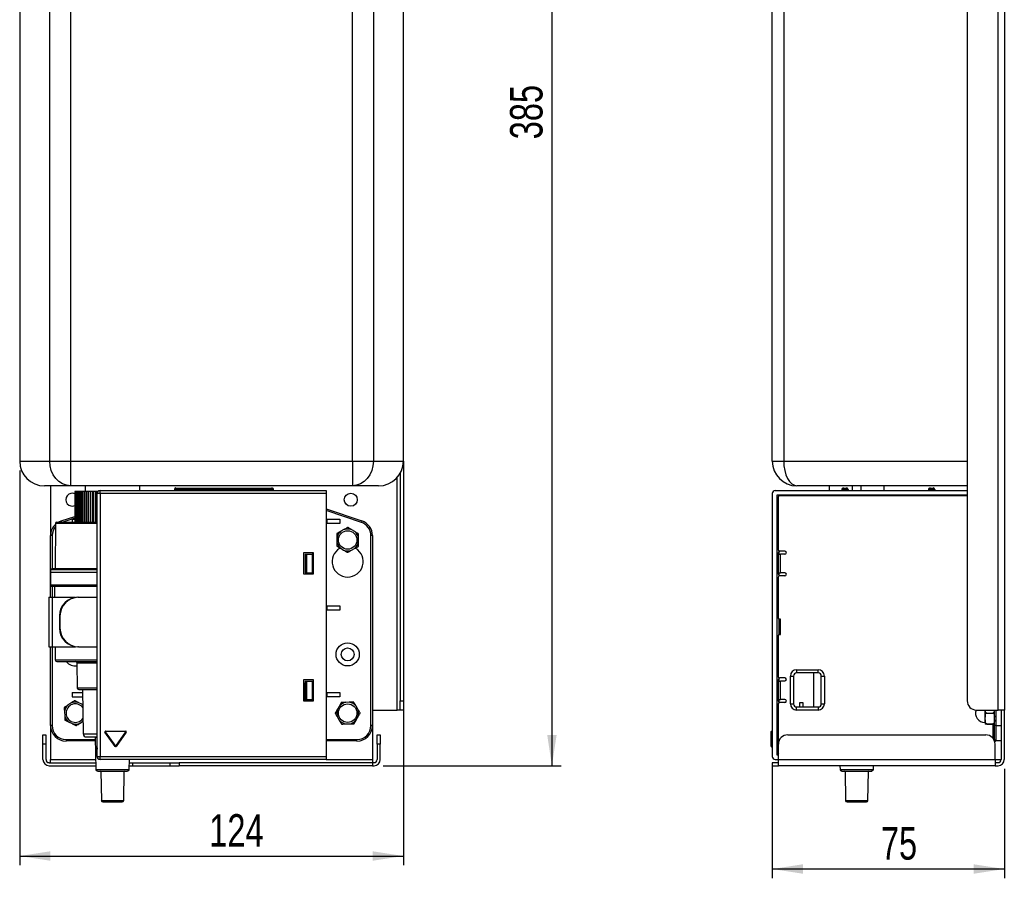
# Model space of a CAD drawing. Header units: millimetres. Extents: x 52 to 248, y 15 to 200.
# Tile 1 of 5: x 52 to 158, y 15 to 108. Entities that reach past the tile are written whole.
import ezdxf

# ---------------------------------------------------------------- set-up
doc = ezdxf.new("R2010")
doc.units = ezdxf.units.MM
doc.layers.add('FORMAT', color=7, linetype='Continuous')
doc.styles.add('SLDTEXTSTYLE0', font='TXT', dxfattribs={"width": 0.75})
doc.dimstyles.new('SLDDIMSTYLE0', dxfattribs={"dimtxt": 3.5, "dimasz": 3.302, "dimexe": 0, "dimexo": 0.0625, "dimgap": 0.875, "dimtad": 1, "dimdec": 0, "dimlfac": 3, "dimrnd": 1e-09, "dimzin": 12, "dimdsep": 46, "dimtxsty": 'SLDTEXTSTYLE0', "dimsah": 1, "dimcen": 0.09, "dimadec": 0, "dimazin": 3, "dimtfac": 1, "dimtdec": 0, "dimtofl": 0, "dimtmove": 0, "dimatfit": 3, "dimfxl": 0, "dimfrac": 2, "dimtolj": 1, "dimtzin": 12, "dimarcsym": 0})

# ---------------------------------------------------------------- blocks, each defined once
blk = doc.blocks.new('_D')
at = {"layer": 'FORMAT'}
for p, q in [((52.3, 59.2), (52.3, 16.64)), ((93.63, 33.37), (93.63, 16.64)), ((52.3, 17.64), (93.63, 17.64))]:
    blk.add_line(p, q, dxfattribs=at)
for points in [[(52.3, 17.64), (55.6, 17.13), (55.6, 18.15)], [(93.63, 17.64), (90.33, 18.15), (90.33, 17.13)]]:
    blk.add_solid(points, dxfattribs=at)
at = {"layer": 'FORMAT', "insert": (72.72, 22.15), "char_height": 3.5, "attachment_point": 1, "style": 'SLDTEXTSTYLE0'}
blk.add_mtext('124', dxfattribs=at)
blk = doc.blocks.new('_D_1')
at = {"layer": 'FORMAT'}
for p, q in [((74.27, 155.73), (110.63, 155.73)), ((109.63, 155.73), (109.63, 27.37)), ((91.47, 27.37), (110.63, 27.37))]:
    blk.add_line(p, q, dxfattribs=at)
for points in [[(109.63, 155.73), (109.13, 152.43), (110.14, 152.43)], [(109.63, 27.37), (110.14, 30.67), (109.13, 30.67)]]:
    blk.add_solid(points, dxfattribs=at)
at = {"layer": 'FORMAT', "insert": (105.12, 94.88), "char_height": 3.5, "attachment_point": 1, "rotation": 90, "style": 'SLDTEXTSTYLE0'}
blk.add_mtext('385', dxfattribs=at)
blk = doc.blocks.new('_D_2')
at = {"layer": 'FORMAT'}
for p, q in [((133.37, 27.37), (133.37, 15.24)), ((158.37, 27.04), (158.37, 15.24)), ((158.37, 16.24), (133.37, 16.24))]:
    blk.add_line(p, q, dxfattribs=at)
for points in [[(133.37, 16.24), (136.67, 15.73), (136.67, 16.75)], [(158.37, 16.24), (155.07, 16.75), (155.07, 15.73)]]:
    blk.add_solid(points, dxfattribs=at)
at = {"layer": 'FORMAT', "insert": (145.07, 20.75), "char_height": 3.5, "attachment_point": 1, "style": 'SLDTEXTSTYLE0'}
blk.add_mtext('75', dxfattribs=at)

msp = doc.modelspace()

# ---------------------------------------------------------------- linework, layer by layer
at = {"color": 7, "linetype": 'Continuous', "lineweight": 25}
for p, q in [((52.3, 148.2), (52.3, 60.2)), ((93.63, 60.2), (93.63, 148.2)), ((157.7, 33.37), (157.7, 147.37)), ((158.37, 147.37), (158.37, 33.37)), ((154.37, 146.37), (154.37, 34.37)), ((55.53, 60.2), (55.53, 143.01)), ((57.78, 143.08), (57.78, 60.2)), ((88.15, 60.2), (88.15, 143.08)), ((90.4, 143.01), (90.4, 60.2)), ((133.37, 60.2), (133.37, 143.08)), ((134.6, 143.01), (134.6, 60.2)), ((52.3, 60.2), (55.53, 60.2)), ((55.53, 60.2), (57.78, 60.2)), ((57.78, 60.2), (88.15, 60.2)), ((57.78, 60.2), (57.78, 57.54)), ((88.15, 60.2), (88.15, 57.54)), ((88.15, 60.2), (90.4, 60.2)), ((90.4, 60.2), (93.63, 60.2)), ((93.63, 60.2), (93.63, 34.37)), ((133.37, 60.2), (134.6, 60.2)), ((134.6, 60.2), (154.37, 60.2)), ((92.97, 33.37), (92.97, 58.44)), ((93.3, 58.91), (93.3, 34.37)), ((57.78, 57.54), (54.97, 57.54)), ((55.63, 57.54), (55.63, 52.17)), ((88.15, 57.54), (57.78, 57.54)), ((59.37, 57.54), (59.37, 56.94)), ((65.23, 57.04), (65.23, 57.54)), ((69.13, 57.3), (69.3, 57.3)), ((69.3, 57.14), (69.3, 57.3)), ((69.3, 57.3), (79.3, 57.3)), ((79.3, 57.14), (79.3, 57.3)), ((79.3, 57.3), (79.47, 57.3)), ((90.97, 57.54), (88.15, 57.54)), ((154.37, 57.54), (136.03, 57.54)), ((139.5, 57.54), (139.5, 57.04)), ((141.03, 57.3), (141.37, 57.3)), ((142.02, 57.04), (142.02, 57.54)), ((142.91, 57.54), (142.91, 57.04)), ((145.43, 57.04), (145.43, 57.54)), ((150.37, 57.3), (150.7, 57.3)), ((58.23, 56.94), (58.23, 53.6)), ((58.25, 56.94), (58.23, 56.94)), ((58.25, 56.94), (58.25, 53.6)), ((58.27, 56.94), (58.25, 56.94)), ((58.27, 56.94), (58.27, 53.6)), ((58.28, 56.94), (58.27, 56.94)), ((58.28, 56.94), (58.28, 53.6)), ((58.3, 56.94), (58.28, 56.94)), ((58.3, 56.94), (58.3, 53.6)), ((58.35, 56.94), (58.3, 56.94)), ((58.35, 56.94), (58.35, 53.6)), ((58.37, 56.94), (58.35, 56.94)), ((58.37, 56.94), (58.37, 53.6)), ((58.43, 56.94), (58.37, 56.94)), ((58.43, 56.94), (58.43, 53.6)), ((58.46, 56.94), (58.43, 56.94)), ((58.46, 56.94), (58.46, 53.6)), ((58.54, 56.94), (58.46, 56.94)), ((58.54, 56.94), (58.54, 53.6)), ((58.57, 56.94), (58.54, 56.94)), ((58.57, 56.94), (58.57, 53.6)), ((58.67, 56.94), (58.57, 56.94)), ((58.67, 56.94), (58.67, 53.6)), ((58.71, 56.94), (58.67, 56.94)), ((58.71, 56.94), (58.71, 53.6)), ((58.83, 56.94), (58.71, 56.94)), ((58.83, 56.94), (58.83, 53.6)), ((58.86, 56.94), (58.83, 56.94)), ((58.86, 56.94), (58.86, 53.6)), ((59, 56.94), (58.86, 56.94)), ((59, 56.94), (59, 53.6)), ((59.04, 56.94), (59, 56.94)), ((59.04, 56.94), (59.04, 53.6)), ((59.2, 56.94), (59.04, 56.94)), ((59.2, 56.94), (59.2, 53.6)), ((59.24, 56.94), (59.2, 56.94)), ((59.24, 56.94), (59.24, 53.6)), ((59.42, 56.94), (59.24, 56.94)), ((59.42, 56.94), (59.42, 53.6)), ((59.46, 56.94), (59.42, 56.94)), ((59.46, 56.94), (59.46, 53.6)), ((59.65, 56.94), (59.46, 56.94)), ((59.65, 56.94), (59.65, 53.6)), ((59.69, 56.94), (59.65, 56.94)), ((59.69, 56.94), (59.69, 53.6)), ((59.9, 56.94), (59.69, 56.94)), ((59.9, 56.94), (59.9, 53.6)), ((59.94, 56.94), (59.9, 56.94)), ((59.94, 56.94), (59.94, 53.6)), ((60.16, 56.94), (59.94, 56.94)), ((60.16, 56.94), (60.16, 53.6)), ((60.21, 56.94), (60.16, 56.94)), ((60.21, 56.94), (60.21, 53.6)), ((60.42, 56.94), (60.21, 56.94)), ((60.42, 56.94), (60.42, 53.6)), ((60.44, 56.94), (60.42, 56.94)), ((60.44, 56.94), (60.44, 53.6)), ((60.49, 56.94), (60.44, 56.94)), ((60.49, 56.94), (60.49, 53.6)), ((60.69, 56.94), (60.49, 56.94)), ((60.97, 56.7), (60.63, 56.7)), ((60.63, 28.37), (60.63, 56.7)), ((60.69, 56.94), (60.69, 56.89)), ((60.72, 56.94), (60.69, 56.94)), ((60.73, 56.94), (60.72, 56.94)), ((60.72, 56.94), (60.72, 56.93)), ((60.97, 57.04), (85.3, 57.04)), ((60.97, 56.7), (60.97, 57.04)), ((85.3, 56.7), (60.97, 56.7)), ((60.97, 56.7), (60.97, 28.37)), ((68.97, 57.14), (68.97, 57.04)), ((69.3, 57.14), (68.97, 57.14)), ((79.3, 57.14), (69.3, 57.14)), ((69.3, 57.14), (69.3, 57.04)), ((79.3, 57.14), (79.3, 57.04)), ((79.63, 57.14), (79.3, 57.14)), ((79.63, 57.04), (79.63, 57.14)), ((85.3, 57.04), (85.3, 56.7)), ((85.3, 56.7), (85.3, 28.37)), ((133.37, 56.7), (133.37, 28.37)), ((133.7, 57.04), (154.37, 57.04)), ((154.37, 56.54), (133.87, 56.54)), ((133.87, 56.54), (133.87, 28.54)), ((134, 56.3), (134, 50.67)), ((154.37, 56.47), (134.17, 56.47)), ((141.53, 57.14), (140.87, 57.14)), ((140.87, 57.14), (140.87, 57.04)), ((141.53, 57.14), (141.53, 57.04)), ((150.2, 57.14), (150.2, 57.04)), ((150.87, 57.14), (150.2, 57.14)), ((150.87, 57.14), (150.87, 57.04)), ((56.77, 53.75), (58.23, 54.24)), ((85.3, 55.04), (89.16, 53.75)), ((89.11, 53.59), (85.3, 54.86)), ((56.17, 53.47), (56.12, 48.6)), ((60.63, 53.47), (56.17, 53.47)), ((56.83, 53.59), (56.77, 53.75)), ((58.23, 54.06), (56.83, 53.59)), ((57.97, 53.94), (57.97, 53.6)), ((57.97, 53.94), (58.23, 53.94)), ((85.3, 53.94), (85.4, 53.94)), ((85.4, 53.47), (85.3, 53.47)), ((85.4, 53.94), (85.4, 53.47)), ((85.4, 53.94), (86.8, 53.94)), ((86.8, 53.47), (85.4, 53.47)), ((86.8, 53.94), (86.8, 53.47)), ((89.16, 53.75), (89.11, 53.59)), ((55.8, 52.17), (55.63, 52.17)), ((55.63, 45.52), (55.63, 52.17)), ((55.8, 52.17), (55.8, 48.6)), ((87.23, 52.81), (86.91, 52.64)), ((88.39, 52.61), (88.08, 52.8)), ((90.13, 31.7), (90.13, 52.17)), ((90.3, 52.17), (90.13, 52.17)), ((90.3, 52.17), (90.3, 31.7)), ((86.47, 51.9), (86.46, 51.54)), ((88.8, 51.5), (88.8, 51.86)), ((82.9, 48), (82.9, 50.34)), ((82.9, 50.34), (83.9, 50.34)), ((83.07, 50.17), (83.07, 48.17)), ((83.07, 50.17), (83.18, 50.17)), ((83.18, 50.17), (83.18, 48.17)), ((83.18, 50.17), (83.8, 50.17)), ((83.8, 50.17), (83.8, 48.17)), ((83.8, 50.17), (83.9, 50.17)), ((83.87, 50.17), (83.87, 50.34)), ((83.9, 50.34), (83.9, 48)), ((86.88, 50.8), (87.19, 50.61)), ((88.04, 50.6), (88.36, 50.77)), ((134.1, 50.34), (134, 50.34)), ((134, 50.34), (134, 48)), ((134, 50.17), (134.27, 50.17)), ((134.1, 50.34), (134.1, 50.52)), ((134.1, 50.17), (134.1, 50.34)), ((134.73, 50.5), (134.17, 50.5)), ((134.27, 48.17), (134.27, 50.17)), ((134.73, 50.17), (134.27, 50.17)), ((55.63, 48.47), (55.63, 48.2)), ((60.63, 48.47), (55.63, 48.47)), ((55.63, 48.2), (55.63, 46.84)), ((60.63, 48.2), (55.63, 48.2)), ((83.9, 48), (82.9, 48)), ((83.07, 48.17), (83.18, 48.17)), ((83.18, 48.17), (83.8, 48.17)), ((83.8, 48.17), (83.9, 48.17)), ((83.87, 48), (83.87, 48.17)), ((134, 48.17), (134.27, 48.17)), ((134, 48), (134.1, 48)), ((134.1, 48), (134.1, 48.17)), ((134.1, 47.82), (134.1, 48)), ((134.73, 47.84), (134.17, 47.84)), ((134.73, 48.17), (134.27, 48.17)), ((60.63, 46.84), (55.63, 46.84)), ((55.8, 46.67), (55.8, 45.52)), ((56.05, 46.67), (56.06, 45.52)), ((134, 47.67), (134, 43.27)), ((55.45, 45.52), (55.45, 40.19)), ((55.45, 45.52), (55.8, 45.52)), ((55.8, 45.52), (55.8, 40.19)), ((55.8, 45.52), (58.3, 45.52)), ((58.3, 45.52), (58.3, 45.5)), ((58.57, 45.52), (58.62, 45.52)), ((58.62, 45.52), (60.63, 45.52)), ((85.3, 44.6), (85.4, 44.6)), ((85.4, 44.6), (85.4, 44.14)), ((85.4, 44.6), (86.8, 44.6)), ((86.8, 44.6), (86.8, 44.14)), ((56.63, 43.52), (56.58, 43.52)), ((56.58, 43.52), (56.58, 42.19)), ((56.63, 43.52), (56.63, 42.19)), ((85.4, 44.14), (85.3, 44.14)), ((86.8, 44.14), (85.4, 44.14)), ((134.27, 43.17), (134.1, 43.17)), ((134.1, 41.5), (134.1, 43.17)), ((134.27, 41.5), (134.27, 43.17)), ((56.58, 42.19), (56.63, 42.19)), ((134, 41.4), (134, 37)), ((134.1, 41.5), (134.27, 41.5)), ((55.45, 40.19), (55.8, 40.19)), ((55.63, 31.7), (55.63, 40.19)), ((55.8, 40.19), (58.3, 40.19)), ((55.8, 40.19), (55.8, 31.7)), ((56.12, 40.19), (56.13, 38.77)), ((58.3, 40.21), (58.3, 40.19)), ((58.62, 40.19), (58.57, 40.19)), ((58.62, 40.19), (60.63, 40.19)), ((56.13, 38.77), (60.63, 38.77)), ((58.47, 38.44), (58.5, 35.77)), ((60.63, 38.44), (58.47, 38.44)), ((135.99, 37.7), (138.32, 37.7)), ((135.99, 37.7), (135.99, 37.37)), ((138.32, 37.37), (135.99, 37.37)), ((137.83, 37.37), (137.83, 33.7)), ((138.32, 37.37), (138.32, 37.7)), ((82.9, 34.34), (82.9, 36.67)), ((82.9, 36.67), (83.9, 36.67)), ((82.97, 36.14), (82.97, 34.34)), ((83.07, 36.5), (83.07, 34.5)), ((83.07, 36.5), (83.18, 36.5)), ((83.18, 36.5), (83.18, 34.5)), ((83.18, 36.5), (83.8, 36.5)), ((83.8, 36.5), (83.8, 34.5)), ((83.8, 36.5), (83.9, 36.5)), ((83.9, 36.67), (83.9, 34.34)), ((134.1, 36.67), (134, 36.67)), ((134, 36.67), (134, 34.34)), ((134, 36.5), (134.27, 36.5)), ((134.1, 36.67), (134.1, 36.85)), ((134.1, 36.5), (134.1, 36.67)), ((134.73, 36.84), (134.17, 36.84)), ((134.27, 34.5), (134.27, 36.5)), ((134.73, 36.5), (134.27, 36.5)), ((135.32, 34.04), (135.32, 37.04)), ((135.32, 37.04), (135.65, 37.04)), ((135.65, 37.04), (135.65, 34.04)), ((138.65, 37.04), (138.99, 37.04)), ((138.65, 34.04), (138.65, 37.04)), ((138.99, 37.04), (138.99, 34.04)), ((57.97, 35.27), (57.97, 34.8)), ((57.97, 35.27), (59.06, 35.27)), ((58.5, 35.77), (60.63, 35.77)), ((59.05, 35.6), (59.14, 30.8)), ((83.07, 35.27), (82.97, 35.27)), ((85.3, 35.27), (85.4, 35.27)), ((85.4, 35.27), (85.4, 34.8)), ((85.4, 35.27), (86.8, 35.27)), ((86.8, 35.27), (86.8, 34.8)), ((57.8, 34.11), (57.5, 33.91)), ((57.97, 34.8), (59.07, 34.8)), ((58.98, 34), (58.66, 34.16)), ((59.08, 33.95), (58.98, 34)), ((83.9, 34.34), (82.9, 34.34)), ((83.07, 34.8), (82.97, 34.8)), ((83.07, 34.5), (83.18, 34.5)), ((83.18, 34.5), (83.8, 34.5)), ((83.8, 34.5), (83.9, 34.5)), ((85.4, 34.8), (85.3, 34.8)), ((86.8, 34.8), (85.4, 34.8)), ((87.8, 34.21), (87.44, 34.2)), ((93.3, 34.37), (93.63, 34.37)), ((93.3, 33.37), (93.3, 34.37)), ((93.63, 34.37), (93.63, 33.37)), ((134, 34.5), (134.27, 34.5)), ((134, 34.34), (134.1, 34.34)), ((134, 34), (134, 28.77)), ((134.1, 34.34), (134.1, 34.5)), ((134.1, 34.16), (134.1, 34.34)), ((134.83, 34.2), (134.1, 34.2)), ((134.73, 34.17), (134.17, 34.17)), ((134.73, 34.5), (134.27, 34.5)), ((135.32, 34.04), (135.65, 34.04)), ((136.3, 34.15), (136.3, 33.7)), ((136.7, 34.15), (136.3, 34.15)), ((136.7, 33.7), (136.7, 34.15)), ((138.65, 34.04), (138.99, 34.04)), ((57.12, 33.14), (57.15, 32.78)), ((86.71, 33.77), (86.53, 33.45)), ((88.73, 33.48), (88.55, 33.79)), ((90.3, 33.37), (92.97, 33.37)), ((93.3, 33.37), (92.97, 33.37)), ((93.63, 33.37), (93.3, 33.37)), ((135.99, 33.7), (138.32, 33.7)), ((135.99, 33.37), (135.99, 33.7)), ((138.32, 33.37), (135.99, 33.37)), ((138.32, 33.7), (138.32, 33.37)), ((155.37, 33.37), (157.7, 33.37)), ((156.27, 33.37), (156.27, 32.04)), ((156.3, 33.37), (156.3, 32.62)), ((156.47, 33.05), (157.13, 33.05)), ((157.3, 31.7), (157.3, 33.37)), ((157.47, 33.37), (157.47, 31.7)), ((158.37, 33.37), (157.7, 33.37)), ((158.03, 33.37), (158.03, 28.04)), ((158.03, 33.37), (158.03, 31.7)), ((158.37, 28.04), (158.37, 33.37)), ((57.62, 32.07), (57.94, 31.91)), ((58.8, 31.97), (59.1, 32.17)), ((86.54, 32.6), (86.72, 32.29)), ((87.47, 31.87), (87.83, 31.87)), ((88.56, 32.31), (88.74, 32.62)), ((156.27, 32.04), (156.3, 32.04)), ((156.3, 32.31), (156.3, 32.62)), ((156.3, 32.31), (156.3, 31.87)), ((156.3, 31.87), (156.3, 31.87)), ((156.47, 31.88), (157.13, 31.88)), ((156.47, 31.86), (157.13, 31.86)), ((157.17, 30.3), (157.17, 31.86)), ((55.63, 31.7), (55.63, 28.04)), ((55.8, 31.7), (55.63, 31.7)), ((59.14, 30.8), (60.63, 30.8)), ((61.49, 31), (61.52, 31.02)), ((62.58, 29.45), (61.49, 31)), ((61.52, 31.02), (62.61, 29.47)), ((61.55, 31.1), (63.72, 31.1)), ((61.55, 31.1), (61.55, 31.07)), ((63.72, 31.07), (61.55, 31.07)), ((62.66, 29.47), (63.75, 31.02)), ((63.77, 31), (62.69, 29.45)), ((63.72, 31.1), (63.72, 31.07)), ((63.75, 31.02), (63.77, 31)), ((90.3, 31.7), (90.13, 31.7)), ((90.3, 31.7), (90.3, 28.04)), ((133.27, 31.02), (133.27, 31.07)), ((133.27, 29.47), (133.27, 31.02)), ((133.3, 31.1), (133.3, 31)), ((133.3, 31.1), (133.37, 31.1)), ((133.3, 31), (133.37, 31)), ((133.3, 31), (133.3, 29.45)), ((157.47, 31.7), (157.3, 31.7)), ((157.3, 30.2), (157.3, 31.7)), ((157.47, 31.7), (158.03, 31.7)), ((157.47, 31.7), (157.47, 30.04)), ((54.8, 30.7), (55.13, 30.7)), ((54.8, 29.7), (54.8, 30.7)), ((54.8, 28.04), (54.8, 29.7)), ((55.13, 29.7), (54.8, 29.7)), ((55.13, 30.7), (55.13, 29.7)), ((55.13, 29.7), (55.13, 28.04)), ((57.3, 30.2), (57.3, 30.04)), ((57.3, 30.2), (60.45, 30.2)), ((60.45, 30.04), (57.3, 30.04)), ((60.44, 30.41), (60.5, 26.97)), ((60.63, 30.41), (60.44, 30.41)), ((85.3, 30.2), (88.63, 30.2)), ((88.63, 30.04), (85.3, 30.04)), ((88.63, 30.04), (88.63, 30.2)), ((90.8, 29.7), (90.8, 30.7)), ((90.8, 30.7), (91.13, 30.7)), ((91.13, 29.7), (90.8, 29.7)), ((90.8, 29.7), (90.8, 28.04)), ((91.13, 30.7), (91.13, 29.7)), ((91.13, 28.04), (91.13, 29.7)), ((134.03, 28.04), (134.03, 29.7)), ((135.03, 30.7), (156.37, 30.7)), ((157.3, 30.06), (157.3, 30.2)), ((157.37, 28.04), (157.37, 29.7)), ((158.03, 30.04), (157.47, 30.04)), ((60.63, 29.31), (60.63, 29.14)), ((60.63, 29.31), (60.63, 29.31)), ((62.61, 29.47), (62.58, 29.45)), ((62.66, 29.47), (62.69, 29.45)), ((133.27, 29.45), (133.27, 29.47)), ((133.3, 29.45), (133.37, 29.45)), ((133.3, 29.45), (133.3, 29.42)), ((133.3, 29.42), (133.37, 29.42)), ((55.47, 27.7), (60.49, 27.7)), ((55.63, 27.7), (55.63, 28.04)), ((55.63, 28.04), (60.49, 28.04)), ((60.63, 28.37), (60.97, 28.37)), ((60.97, 28.37), (85.3, 28.37)), ((60.97, 28.04), (60.97, 28.37)), ((85.3, 28.04), (60.97, 28.04)), ((64.1, 26.97), (64.12, 28.04)), ((64.11, 27.7), (64.47, 27.7)), ((64.47, 27.7), (64.47, 27.37)), ((64.47, 27.7), (68.47, 27.7)), ((68.47, 27.7), (68.47, 27.37)), ((68.47, 27.7), (69.47, 27.7)), ((90.3, 27.7), (69.47, 27.7)), ((69.47, 27.7), (69.47, 27.37)), ((85.3, 28.37), (85.3, 28.04)), ((85.3, 28.04), (90.3, 28.04)), ((90.3, 28.04), (90.3, 27.7)), ((90.3, 27.7), (90.3, 27.37)), ((90.47, 27.7), (90.3, 27.7)), ((133.37, 27.7), (133.37, 27.37)), ((134.03, 27.7), (133.37, 27.7)), ((133.7, 28.04), (134.03, 28.04)), ((133.87, 28.54), (134.03, 28.54)), ((134.03, 28.04), (157.37, 28.04)), ((134.03, 27.37), (134.03, 28.04)), ((157.37, 28.04), (157.37, 27.37)), ((157.37, 28.04), (158.03, 28.04)), ((157.7, 27.7), (157.37, 27.7)), ((55.47, 27.37), (60.5, 27.37)), ((60.5, 26.97), (64.1, 26.97)), ((61.04, 26.74), (61.1, 23.63)), ((63.56, 26.74), (61.04, 26.74)), ((63.51, 23.63), (63.56, 26.74)), ((64.1, 27.37), (64.47, 27.37)), ((64.47, 27.37), (68.47, 27.37)), ((68.47, 27.37), (69.47, 27.37)), ((90.3, 27.37), (69.47, 27.37)), ((90.3, 27.37), (90.47, 27.37)), ((133.37, 27.37), (134.03, 27.37)), ((157.37, 27.37), (134.03, 27.37)), ((140.66, 27.37), (140.67, 26.97)), ((140.67, 26.97), (142.47, 26.97)), ((141.21, 26.74), (141.26, 23.63)), ((142.47, 26.74), (141.21, 26.74)), ((142.47, 26.97), (144.26, 26.97)), ((143.73, 26.74), (142.47, 26.74)), ((143.67, 23.63), (143.73, 26.74)), ((144.26, 26.97), (144.27, 27.37)), ((157.37, 27.37), (157.7, 27.37)), ((61.1, 23.63), (63.51, 23.63)), ((141.26, 23.63), (142.47, 23.63)), ((142.47, 23.63), (143.67, 23.63))]:
    msp.add_line(p, q, dxfattribs=at)
at = {"color": 7, "linetype": 'Continuous', "lineweight": 25, "flags": 128}
for points in [[(57.78, 57.54), (57.34, 57.59), (56.92, 57.74), (56.53, 57.99), (56.19, 58.32), (55.91, 58.72), (55.7, 59.18), (55.58, 59.68), (55.53, 60.2)], [(90.4, 60.2), (90.36, 59.68), (90.23, 59.18), (90.02, 58.72), (89.74, 58.32), (89.4, 57.99), (89.01, 57.74), (88.59, 57.59), (88.15, 57.54)], [(134.6, 60.2), (134.63, 59.68), (134.71, 59.18), (134.84, 58.72), (135.02, 58.32), (135.24, 57.99), (135.49, 57.74), (135.75, 57.59), (136.03, 57.54)], [(56.5, 53.63), (56.53, 53.65), (56.77, 53.75)], [(58.98, 34), (59.07, 33.94), (59.08, 33.92)], [(133.27, 31.02), (133.27, 31.01), (133.27, 31.01), (133.27, 31.01), (133.28, 31), (133.28, 31), (133.29, 31), (133.29, 31), (133.3, 31)], [(133.27, 29.47), (133.27, 29.46), (133.27, 29.46), (133.27, 29.46), (133.28, 29.45), (133.28, 29.45), (133.29, 29.45), (133.29, 29.45), (133.3, 29.45)]]:
    msp.add_lwpolyline(points, dxfattribs=at)
at = {"color": 7, "linetype": 'Continuous', "lineweight": 25}
for centre, radius in [((87.97, 56.04), 0.7), ((87.63, 51.7), 1), ((87.63, 39.37), 1.25), ((87.63, 39.37), 0.7), ((87.63, 33.04), 1)]:
    msp.add_circle(centre, radius, dxfattribs=at)
for centre, radius, start, end in [((54.97, 60.2), 2.67, 180, 270), ((90.97, 60.2), 2.67, 270, 0), ((136.03, 60.2), 2.67, 180, 270), ((69.13, 57.14), 0.167, 90, 180), ((79.47, 57.14), 0.167, 0, 90), ((141.03, 57.14), 0.167, 90, 180), ((141.37, 57.14), 0.167, 0, 90), ((150.37, 57.14), 0.167, 90, 180), ((150.7, 57.14), 0.167, 0, 90), ((57.97, 56.04), 0.7, 66.5022, 293.4978), ((60.97, 56.7), 0.333, 90, 180), ((133.7, 56.7), 0.333, 90, 180), ((134.17, 56.3), 0.167, 90, 180), ((57.3, 52.17), 1.67, 132.9314, 180), ((57.3, 52.17), 1.5, 139.3068, 180), ((56.3, 53.47), 0.133, 90, 179.5), ((88.63, 52.17), 1.5, 0, 71.5651), ((88.63, 52.17), 1.67, 0, 71.5651), ((87.63, 51.7), 1.18, 127.7478, 170.1979), ((87.63, 51.7), 1.18, 67.7478, 110.1979), ((87.63, 51.7), 1.18, 7.7478, 50.1979), ((87.63, 51.7), 1.18, 187.7478, 230.1979), ((87.63, 51.7), 1.18, 307.7478, 350.1979), ((87.63, 49.37), 1.67, 121.6682, 58.3318), ((87.63, 51.7), 1.18, 247.7478, 290.1979), ((134.17, 50.67), 0.167, 180, 270), ((134.73, 50.34), 0.167, 270, 90), ((55.77, 48.47), 0.133, 90, 180), ((134.17, 47.67), 0.167, 90, 180), ((134.73, 48), 0.167, 270, 90), ((55.8, 46.84), 0.167, 180, 270), ((58.58, 43.53), 1.99, 90.1578, 180.1569), ((58.63, 43.53), 1.99, 90.1578, 180.1569), ((134.1, 43.27), 0.1, 180, 270), ((58.58, 42.18), 1.99, 179.8431, 269.8422), ((58.63, 42.18), 1.99, 179.8431, 269.8422), ((134.1, 41.4), 0.1, 90, 180), ((56.3, 38.77), 0.167, 180.6, 270), ((58.3, 39.37), 1.25, 218.7329, 277.8907), ((58.3, 38.44), 0.167, 0.6, 90), ((135.99, 37.04), 0.667, 90, 180), ((135.99, 37.04), 0.333, 90, 180), ((138.32, 37.04), 0.667, 0, 90), ((138.32, 37.04), 0.333, 0, 90), ((82.63, 36.14), 0.333, 0, 36.8699), ((134.17, 37), 0.167, 180, 270), ((134.73, 36.67), 0.167, 270, 90), ((58.66, 35.77), 0.167, 180.6, 270), ((58.3, 33.04), 1, 38.1423, 323.8577), ((58.3, 33.04), 1.18, 72.4121, 114.8623), ((87.63, 33.04), 1.18, 99.3825, 141.8326), ((87.63, 33.04), 1.18, 39.3825, 81.8326), ((134.17, 34), 0.167, 90, 180), ((134.73, 34.34), 0.167, 270, 90), ((135.99, 34.04), 0.667, 180, 270), ((135.99, 34.04), 0.333, 180, 270), ((138.32, 34.04), 0.667, 270, 0), ((138.32, 34.04), 0.333, 270, 0), ((155.37, 34.37), 1, 180, 270), ((58.3, 33.04), 1.18, 132.4121, 174.8623), ((87.63, 33.04), 1.18, 159.3825, 201.8326), ((87.63, 33.04), 1.18, 339.3825, 21.8326), ((156.27, 33.04), 1, 160.4739, 270), ((58.3, 33.04), 1.18, 192.4121, 234.8623), ((58.3, 33.04), 1.18, 252.4121, 294.8623), ((87.63, 33.04), 1.18, 219.3825, 261.8326), ((87.63, 33.04), 1.18, 279.3825, 321.8326), ((57.3, 31.7), 1.67, 180, 270), ((57.3, 31.7), 1.5, 180, 270), ((59.47, 30.8), 0.333, 181, 270), ((61.55, 31.04), 0.0667, 90, 215), ((61.55, 31.04), 0.0333, 90, 215), ((63.72, 31.04), 0.0667, 325, 90), ((63.72, 31.04), 0.0333, 325, 90), ((88.63, 31.7), 1.5, 270, 0), ((88.63, 31.7), 1.67, 270, 0), ((133.3, 31.07), 0.0333, 90, 180), ((60.38, 30.4), 0.0667, 1, 90), ((135.03, 29.7), 1, 90, 180), ((156.37, 29.7), 1, 0, 90), ((157.47, 30.2), 0.167, 180, 270), ((60.96, 29.31), 0.333, 171.6305, 181.1956), ((62.63, 29.49), 0.0667, 215, 325), ((62.63, 29.49), 0.0333, 215, 325), ((133.3, 29.45), 0.0333, 180, 270), ((134.17, 28.77), 0.167, 180, 216.8699), ((55.47, 28.04), 0.667, 180, 270), ((55.47, 28.04), 0.333, 180, 270), ((60.97, 28.37), 0.333, 180, 270), ((90.47, 28.04), 0.667, 270, 0), ((90.47, 28.04), 0.333, 270, 0), ((133.7, 28.37), 0.333, 180, 270), ((157.7, 28.04), 0.333, 270, 0), ((157.7, 28.04), 0.667, 270, 0), ((60.67, 26.97), 0.167, 181, 270), ((60.97, 26.74), 0.0667, 1, 90), ((63.63, 26.74), 0.0667, 90, 179), ((63.93, 26.97), 0.167, 270, 359), ((140.84, 26.97), 0.167, 181, 270), ((141.14, 26.74), 0.0667, 1, 90), ((143.79, 26.74), 0.0667, 90, 179), ((144.1, 26.97), 0.167, 270, 359), ((61.26, 23.64), 0.167, 181, 270), ((63.34, 23.64), 0.167, 270, 359), ((141.43, 23.64), 0.167, 181, 270), ((143.51, 23.64), 0.167, 270, 359)]:
    msp.add_arc(centre, radius, start, end, dxfattribs=at)
for points, knots in [([(60.63, 53.6), (60.45, 53.6), (60.07, 53.6), (59.54, 53.6), (58.83, 53.6), (58.03, 53.6), (57.25, 53.6), (56.69, 53.6), (56.36, 53.6), (56.32, 53.6), (56.3, 53.6)], [0, 0, 0, 0, 0.0731111, 0.1516449, 0.230156, 0.3903281, 0.5505001, 0.7073437, 0.8579269, 1, 1, 1, 1]), ([(87.66, 53.05), (87.66, 53.05), (87.66, 53.05), (87.64, 53.04), (87.61, 53.03), (87.53, 52.98), (87.39, 52.9), (87.28, 52.84), (87.23, 52.81)], [0, 0, 0, 0, 0.044572, 0.095582, 0.177878, 0.317214, 0.679024, 1, 1, 1, 1]), ([(88.08, 52.8), (88.07, 52.81), (88.01, 52.84), (87.91, 52.9), (87.8, 52.97), (87.73, 53.01), (87.69, 53.03), (87.67, 53.05), (87.66, 53.05), (87.66, 53.05), (87.66, 53.05)], [0, 0, 0, 0, 0.095175, 0.356429, 0.64436, 0.750514, 0.857278, 0.919893, 0.983044, 1, 1, 1, 1]), ([(86.48, 52.4), (86.48, 52.4), (86.48, 52.4), (86.48, 52.38), (86.48, 52.34), (86.48, 52.22), (86.47, 52.07), (86.47, 51.95), (86.47, 51.9)], [0, 0, 0, 0, 0.052856, 0.105578, 0.193514, 0.346604, 0.773519, 1, 1, 1, 1]), ([(86.91, 52.64), (86.87, 52.61), (86.78, 52.57), (86.66, 52.5), (86.57, 52.45), (86.51, 52.41), (86.48, 52.4), (86.48, 52.4), (86.48, 52.4), (86.48, 52.4)], [0, 0, 0, 0, 0.273747, 0.509749, 0.747375, 0.878411, 0.936573, 0.99516, 1, 1, 1, 1]), ([(88.81, 52.36), (88.81, 52.36), (88.81, 52.36), (88.79, 52.37), (88.76, 52.39), (88.66, 52.45), (88.53, 52.53), (88.43, 52.59), (88.39, 52.61)], [0, 0, 0, 0, 0.052856, 0.105578, 0.193514, 0.346604, 0.773519, 1, 1, 1, 1]), ([(88.8, 51.86), (88.8, 51.88), (88.81, 51.95), (88.81, 52.07), (88.81, 52.19), (88.81, 52.28), (88.81, 52.32), (88.81, 52.35), (88.81, 52.36), (88.81, 52.36), (88.81, 52.36)], [0, 0, 0, 0, 0.095175, 0.356429, 0.64436, 0.750514, 0.857278, 0.919893, 0.983044, 1, 1, 1, 1]), ([(86.46, 51.54), (86.46, 51.53), (86.46, 51.46), (86.46, 51.34), (86.46, 51.22), (86.46, 51.13), (86.46, 51.09), (86.46, 51.06), (86.46, 51.05), (86.46, 51.05), (86.46, 51.05)], [0, 0, 0, 0, 0.0951751, 0.3564285, 0.64436, 0.7505138, 0.8572781, 0.9198929, 0.9830438, 1, 1, 1, 1]), ([(86.46, 51.05), (86.46, 51.05), (86.46, 51.05), (86.47, 51.04), (86.51, 51.02), (86.61, 50.96), (86.74, 50.88), (86.84, 50.82), (86.88, 50.8)], [0, 0, 0, 0, 0.052856, 0.105578, 0.193514, 0.346604, 0.773519, 1, 1, 1, 1]), ([(88.36, 50.77), (88.4, 50.8), (88.48, 50.84), (88.61, 50.91), (88.7, 50.96), (88.76, 50.99), (88.78, 51.01), (88.79, 51.01), (88.79, 51.01), (88.79, 51.01)], [0, 0, 0, 0, 0.273747, 0.509749, 0.747375, 0.878411, 0.936573, 0.99516, 1, 1, 1, 1]), ([(88.79, 51.01), (88.79, 51.01), (88.79, 51.01), (88.79, 51.03), (88.79, 51.07), (88.79, 51.19), (88.79, 51.34), (88.8, 51.46), (88.8, 51.5)], [0, 0, 0, 0, 0.052856, 0.105578, 0.193514, 0.346604, 0.773519, 1, 1, 1, 1]), ([(87.19, 50.61), (87.2, 50.6), (87.26, 50.57), (87.36, 50.51), (87.47, 50.44), (87.54, 50.4), (87.58, 50.38), (87.6, 50.36), (87.61, 50.36), (87.61, 50.36), (87.61, 50.36)], [0, 0, 0, 0, 0.095175, 0.356429, 0.64436, 0.750514, 0.857278, 0.919893, 0.983044, 1, 1, 1, 1]), ([(87.61, 50.36), (87.61, 50.36), (87.61, 50.36), (87.63, 50.37), (87.66, 50.38), (87.74, 50.43), (87.88, 50.51), (87.99, 50.57), (88.04, 50.6)], [0, 0, 0, 0, 0.0445721, 0.095582, 0.1778784, 0.3172143, 0.6790243, 1, 1, 1, 1]), ([(60.63, 48.6), (60.38, 48.6), (59.92, 48.6), (59.29, 48.6), (58.52, 48.6), (57.65, 48.6), (56.8, 48.6), (56.2, 48.6), (55.83, 48.6), (55.79, 48.6), (55.77, 48.6)], [0, 0, 0, 0, 0.08977, 0.166891, 0.243992, 0.401286, 0.558579, 0.712603, 0.86048, 1, 1, 1, 1]), ([(60.63, 46.67), (60.39, 46.67), (59.72, 46.67), (58.71, 46.67), (57.67, 46.67), (56.97, 46.67), (56.52, 46.67), (56.16, 46.67), (55.86, 46.67), (55.82, 46.67), (55.8, 46.67)], [0, 0, 0, 0, 0.088823, 0.243008, 0.400465, 0.557922, 0.635103, 0.712304, 0.860335, 1, 1, 1, 1]), ([(56.3, 38.6), (56.32, 38.6), (56.36, 38.6), (56.64, 38.6), (56.96, 38.6), (57.37, 38.6), (58.03, 38.6), (58.99, 38.6), (59.88, 38.6), (60.45, 38.6), (60.63, 38.6)], [0, 0, 0, 0, 0.14207, 0.29265, 0.371182, 0.449692, 0.60986, 0.770029, 0.926869, 1, 1, 1, 1]), ([(58.66, 35.6), (58.68, 35.6), (58.7, 35.6), (58.9, 35.6), (59.24, 35.6), (59.71, 35.6), (60.19, 35.6), (60.52, 35.6), (60.63, 35.6)], [0, 0, 0, 0, 0.167591, 0.34522, 0.530234, 0.719175, 0.908115, 1, 1, 1, 1]), ([(58.22, 34.38), (58.21, 34.38), (58.21, 34.38), (58.2, 34.37), (58.16, 34.35), (58.07, 34.28), (57.94, 34.2), (57.84, 34.13), (57.8, 34.11)], [0, 0, 0, 0, 0.0528559, 0.1055777, 0.1935144, 0.3466035, 0.7735191, 1, 1, 1, 1]), ([(58.66, 34.16), (58.64, 34.17), (58.58, 34.2), (58.47, 34.25), (58.36, 34.31), (58.29, 34.35), (58.25, 34.37), (58.22, 34.38), (58.22, 34.38), (58.22, 34.38), (58.22, 34.38)], [0, 0, 0, 0, 0.0951751, 0.3564285, 0.64436, 0.7505138, 0.8572781, 0.9198929, 0.9830438, 1, 1, 1, 1]), ([(86.95, 34.2), (86.95, 34.2), (86.95, 34.19), (86.94, 34.18), (86.92, 34.14), (86.86, 34.04), (86.79, 33.91), (86.73, 33.8), (86.71, 33.77)], [0, 0, 0, 0, 0.052856, 0.105578, 0.193514, 0.346604, 0.773519, 1, 1, 1, 1]), ([(87.44, 34.2), (87.42, 34.2), (87.36, 34.2), (87.24, 34.2), (87.11, 34.2), (87.03, 34.2), (86.98, 34.2), (86.96, 34.2), (86.95, 34.2), (86.95, 34.2), (86.95, 34.2)], [0, 0, 0, 0, 0.095175, 0.356429, 0.64436, 0.750514, 0.857278, 0.919893, 0.983044, 1, 1, 1, 1]), ([(88.3, 34.21), (88.29, 34.21), (88.29, 34.21), (88.27, 34.21), (88.23, 34.21), (88.12, 34.21), (87.97, 34.21), (87.84, 34.21), (87.8, 34.21)], [0, 0, 0, 0, 0.0528559, 0.1055777, 0.1935144, 0.3466035, 0.7735191, 1, 1, 1, 1]), ([(88.55, 33.79), (88.52, 33.83), (88.47, 33.91), (88.4, 34.03), (88.34, 34.13), (88.31, 34.18), (88.3, 34.21), (88.3, 34.21), (88.3, 34.21), (88.3, 34.21)], [0, 0, 0, 0, 0.273747, 0.509749, 0.747375, 0.878411, 0.936573, 0.99516, 1, 1, 1, 1]), ([(57.5, 33.91), (57.49, 33.9), (57.43, 33.86), (57.33, 33.8), (57.23, 33.73), (57.16, 33.68), (57.12, 33.66), (57.1, 33.64), (57.09, 33.64), (57.09, 33.64), (57.09, 33.64)], [0, 0, 0, 0, 0.0951751, 0.3564285, 0.64436, 0.7505138, 0.8572781, 0.9198929, 0.9830438, 1, 1, 1, 1]), ([(57.09, 33.64), (57.09, 33.63), (57.09, 33.63), (57.09, 33.62), (57.1, 33.58), (57.1, 33.48), (57.11, 33.33), (57.12, 33.2), (57.12, 33.14)], [0, 0, 0, 0, 0.044572, 0.095582, 0.177878, 0.317214, 0.679024, 1, 1, 1, 1]), ([(86.53, 33.45), (86.52, 33.44), (86.49, 33.38), (86.43, 33.27), (86.37, 33.17), (86.33, 33.09), (86.3, 33.06), (86.29, 33.03), (86.29, 33.02), (86.29, 33.02), (86.29, 33.02)], [0, 0, 0, 0, 0.095175, 0.356429, 0.64436, 0.750514, 0.857278, 0.919893, 0.983044, 1, 1, 1, 1]), ([(86.29, 33.02), (86.29, 33.02), (86.29, 33.02), (86.3, 33.01), (86.31, 32.98), (86.36, 32.89), (86.44, 32.76), (86.51, 32.65), (86.54, 32.6)], [0, 0, 0, 0, 0.044572, 0.095582, 0.177878, 0.317214, 0.679024, 1, 1, 1, 1]), ([(88.98, 33.05), (88.98, 33.05), (88.98, 33.05), (88.97, 33.07), (88.95, 33.1), (88.9, 33.18), (88.82, 33.32), (88.76, 33.42), (88.73, 33.48)], [0, 0, 0, 0, 0.044572, 0.095582, 0.177878, 0.317214, 0.679024, 1, 1, 1, 1]), ([(88.74, 32.62), (88.75, 32.64), (88.78, 32.7), (88.84, 32.8), (88.9, 32.91), (88.94, 32.98), (88.96, 33.02), (88.98, 33.04), (88.98, 33.05), (88.98, 33.05), (88.98, 33.05)], [0, 0, 0, 0, 0.095175, 0.356429, 0.64436, 0.750514, 0.857278, 0.919893, 0.983044, 1, 1, 1, 1]), ([(156.47, 33.05), (156.46, 33.05), (156.44, 33.05), (156.41, 33.07), (156.37, 33.1), (156.32, 33.18), (156.31, 33.28), (156.3, 33.35), (156.3, 33.37)], [0, 0, 0, 0, 0.057101, 0.12245, 0.227879, 0.406381, 0.869894, 1, 1, 1, 1]), ([(156.3, 32.62), (156.3, 32.64), (156.3, 32.7), (156.3, 32.8), (156.32, 32.91), (156.36, 32.98), (156.39, 33.02), (156.42, 33.04), (156.45, 33.05), (156.46, 33.05), (156.47, 33.05)], [0, 0, 0, 0, 0.095175, 0.356429, 0.64436, 0.750514, 0.857278, 0.919893, 0.983044, 1, 1, 1, 1]), ([(157.3, 33.37), (157.3, 33.36), (157.3, 33.32), (157.29, 33.23), (157.26, 33.14), (157.21, 33.08), (157.17, 33.06), (157.15, 33.05), (157.13, 33.05), (157.13, 33.05)], [0, 0, 0, 0, 0.069685, 0.371998, 0.676393, 0.844246, 0.918751, 0.993799, 1, 1, 1, 1]), ([(157.13, 33.05), (157.14, 33.05), (157.16, 33.05), (157.2, 33.03), (157.23, 33), (157.29, 32.9), (157.3, 32.76), (157.3, 32.66), (157.3, 32.62)], [0, 0, 0, 0, 0.052856, 0.105578, 0.193514, 0.346604, 0.773519, 1, 1, 1, 1]), ([(57.15, 32.78), (57.15, 32.73), (57.16, 32.64), (57.17, 32.5), (57.17, 32.39), (57.18, 32.32), (57.18, 32.3), (57.18, 32.29), (57.18, 32.29), (57.18, 32.29)], [0, 0, 0, 0, 0.2737474, 0.5097487, 0.7473751, 0.8784106, 0.936573, 0.9951595, 1, 1, 1, 1]), ([(57.18, 32.29), (57.18, 32.29), (57.18, 32.29), (57.2, 32.28), (57.23, 32.26), (57.34, 32.21), (57.47, 32.14), (57.58, 32.09), (57.62, 32.07)], [0, 0, 0, 0, 0.052856, 0.105578, 0.193514, 0.346604, 0.773519, 1, 1, 1, 1]), ([(57.94, 31.91), (57.96, 31.9), (58.02, 31.87), (58.13, 31.82), (58.24, 31.77), (58.31, 31.73), (58.35, 31.71), (58.38, 31.7), (58.39, 31.69), (58.39, 31.69), (58.39, 31.69)], [0, 0, 0, 0, 0.095175, 0.356429, 0.64436, 0.750514, 0.857278, 0.919893, 0.983044, 1, 1, 1, 1]), ([(58.39, 31.69), (58.39, 31.69), (58.39, 31.69), (58.4, 31.7), (58.44, 31.73), (58.53, 31.79), (58.66, 31.88), (58.76, 31.94), (58.8, 31.97)], [0, 0, 0, 0, 0.052856, 0.105578, 0.193514, 0.346604, 0.773519, 1, 1, 1, 1]), ([(86.72, 32.29), (86.75, 32.24), (86.8, 32.16), (86.87, 32.04), (86.92, 31.95), (86.96, 31.89), (86.97, 31.87), (86.97, 31.86), (86.97, 31.86), (86.97, 31.86)], [0, 0, 0, 0, 0.273747, 0.509749, 0.747375, 0.878411, 0.936573, 0.99516, 1, 1, 1, 1]), ([(86.97, 31.86), (86.97, 31.86), (86.98, 31.86), (86.99, 31.86), (87.03, 31.86), (87.15, 31.87), (87.3, 31.87), (87.42, 31.87), (87.47, 31.87)], [0, 0, 0, 0, 0.0528559, 0.1055777, 0.1935144, 0.3466035, 0.7735191, 1, 1, 1, 1]), ([(87.83, 31.87), (87.84, 31.87), (87.91, 31.87), (88.03, 31.87), (88.15, 31.88), (88.24, 31.88), (88.28, 31.88), (88.31, 31.88), (88.32, 31.88), (88.32, 31.88), (88.32, 31.88)], [0, 0, 0, 0, 0.0951751, 0.3564285, 0.64436, 0.7505138, 0.8572781, 0.9198929, 0.9830438, 1, 1, 1, 1]), ([(88.32, 31.88), (88.32, 31.88), (88.32, 31.88), (88.33, 31.9), (88.35, 31.93), (88.41, 32.03), (88.48, 32.17), (88.54, 32.27), (88.56, 32.31)], [0, 0, 0, 0, 0.052856, 0.105578, 0.193514, 0.346604, 0.773519, 1, 1, 1, 1]), ([(156.47, 31.88), (156.46, 31.88), (156.44, 31.88), (156.41, 31.9), (156.37, 31.93), (156.31, 32.03), (156.3, 32.17), (156.3, 32.27), (156.3, 32.31)], [0, 0, 0, 0, 0.052856, 0.105578, 0.193514, 0.346604, 0.773519, 1, 1, 1, 1]), ([(156.3, 31.87), (156.3, 31.87), (156.3, 31.87), (156.3, 31.87), (156.32, 31.88), (156.36, 31.88), (156.39, 31.88), (156.42, 31.88), (156.45, 31.88), (156.46, 31.88), (156.47, 31.88)], [0, 0, 0, 0, 0.0951751, 0.3564285, 0.64436, 0.7505138, 0.8572781, 0.9198929, 0.9830438, 1, 1, 1, 1]), ([(156.47, 31.86), (156.46, 31.86), (156.44, 31.86), (156.41, 31.86), (156.37, 31.86), (156.31, 31.87), (156.3, 31.87), (156.3, 31.87), (156.3, 31.87)], [0, 0, 0, 0, 0.0528559, 0.1055777, 0.1935144, 0.3466035, 0.7735191, 1, 1, 1, 1]), ([(157.3, 32.31), (157.3, 32.29), (157.3, 32.23), (157.3, 32.13), (157.28, 32.02), (157.24, 31.95), (157.21, 31.91), (157.18, 31.89), (157.15, 31.88), (157.14, 31.88), (157.13, 31.88)], [0, 0, 0, 0, 0.095175, 0.356429, 0.64436, 0.750514, 0.857278, 0.919893, 0.983044, 1, 1, 1, 1]), ([(157.13, 31.88), (157.14, 31.88), (157.16, 31.88), (157.2, 31.88), (157.23, 31.88), (157.29, 31.88), (157.3, 31.87), (157.3, 31.87), (157.3, 31.87)], [0, 0, 0, 0, 0.0528559, 0.1055777, 0.1935144, 0.3466035, 0.7735191, 1, 1, 1, 1]), ([(157.3, 31.87), (157.3, 31.87), (157.3, 31.87), (157.3, 31.87), (157.28, 31.87), (157.25, 31.86), (157.23, 31.86), (157.22, 31.86)], [0, 0, 0, 0, 0.118279, 0.442951, 0.800778, 0.932701, 1, 1, 1, 1]), ([(59.47, 30.47), (59.48, 30.47), (59.5, 30.47), (59.66, 30.47), (59.92, 30.47), (60.25, 30.47), (60.52, 30.47), (60.63, 30.47)], [0, 0, 0, 0, 0.19512, 0.401928, 0.617333, 0.83731, 1, 1, 1, 1]), ([(60.67, 26.8), (60.69, 26.8), (60.73, 26.8), (60.93, 26.8), (61.14, 26.8), (61.4, 26.8), (61.78, 26.8), (62.3, 26.8), (62.82, 26.8), (63.2, 26.8), (63.46, 26.8), (63.67, 26.8), (63.88, 26.8), (63.91, 26.8), (63.93, 26.8)], [0, 0, 0, 0, 0.119728, 0.18418, 0.25, 0.31582, 0.380272, 0.5, 0.619728, 0.68418, 0.75, 0.81582, 0.880272, 1, 1, 1, 1]), ([(140.84, 26.8), (140.86, 26.8), (140.89, 26.8), (141.1, 26.8), (141.31, 26.8), (141.57, 26.8), (141.95, 26.8), (142.26, 26.8), (142.47, 26.8)], [0, 0, 0, 0, 0.239457, 0.368361, 0.5, 0.631639, 0.760543, 1, 1, 1, 1]), ([(142.47, 26.8), (142.67, 26.8), (142.99, 26.8), (143.37, 26.8), (143.63, 26.8), (143.84, 26.8), (144.04, 26.8), (144.08, 26.8), (144.1, 26.8)], [0, 0, 0, 0, 0.239457, 0.368361, 0.5, 0.631639, 0.760543, 1, 1, 1, 1]), ([(61.26, 23.47), (61.28, 23.47), (61.3, 23.47), (61.43, 23.47), (61.56, 23.47), (61.73, 23.47), (61.97, 23.47), (62.3, 23.47), (62.63, 23.47), (62.87, 23.47), (63.04, 23.47), (63.17, 23.47), (63.3, 23.47), (63.33, 23.47), (63.34, 23.47)], [0, 0, 0, 0, 0.119721, 0.184888, 0.25, 0.315167, 0.380279, 0.5, 0.619721, 0.684888, 0.75, 0.815167, 0.880279, 1, 1, 1, 1]), ([(141.43, 23.47), (141.44, 23.47), (141.46, 23.47), (141.59, 23.47), (141.73, 23.47), (141.89, 23.47), (142.13, 23.47), (142.34, 23.47), (142.47, 23.47)], [0, 0, 0, 0, 0.239443, 0.369776, 0.5, 0.630333, 0.760557, 1, 1, 1, 1]), ([(142.47, 23.47), (142.6, 23.47), (142.8, 23.47), (143.04, 23.47), (143.21, 23.47), (143.34, 23.47), (143.47, 23.47), (143.49, 23.47), (143.51, 23.47)], [0, 0, 0, 0, 0.239443, 0.369776, 0.5, 0.630333, 0.760557, 1, 1, 1, 1])]:
    msp.add_open_spline(points, degree=3, knots=knots, dxfattribs=at)

# ---------------------------------------------------------------- dimensions: what is measured, and where the dimension line sits
at = {"layer": 'FORMAT'}
for base, p1, p2, angle, picture, middle in [((109.63, 27.37), (73.27, 155.73), (90.47, 27.37), 90, '_D_1', (109.63, 98.75)), ((133.37, 16.24), (158.37, 28.04), (133.37, 28.37), 0, '_D_2', (147.66, 16.24))]:
    dim = msp.add_linear_dim(base=base, p1=p1, p2=p2, angle=angle, dimstyle='SLDDIMSTYLE0', dxfattribs=at)
    dim.commit()
    dim.dimension.update_dxf_attribs({"geometry": picture, "text_midpoint": middle, "dimtype": 160})
dim = msp.add_linear_dim(base=(93.63, 17.64), p1=(52.3, 60.2), p2=(93.63, 34.37), dimstyle='SLDDIMSTYLE0', dxfattribs=at)
dim.commit()
dim.dimension.update_dxf_attribs({"geometry": '_D', "text_midpoint": (76.6, 17.64), "dimtype": 160})

doc.saveas('drawing.dxf')
